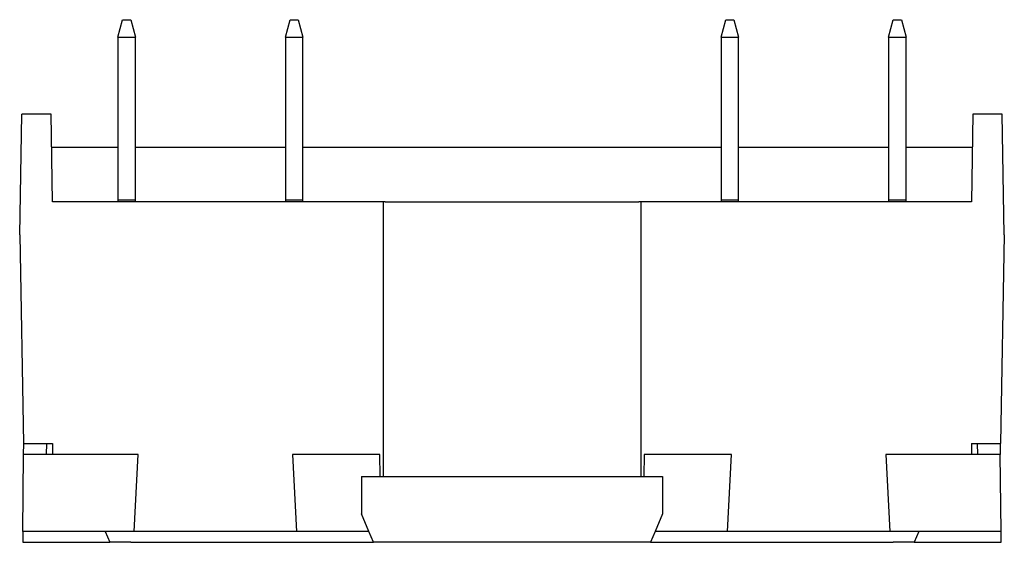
# Model space of a CAD drawing. Extents: x 35 to 270, y 100 to 375.
# Tile 12 of 14: x 128 to 173, y 325 to 349. Entities that reach past the tile are written whole.
import ezdxf

# ---------------------------------------------------------------- set-up
doc = ezdxf.new("R2010")
doc.units = 0
doc.layers.add('ARÊTES_VISIBLES_ISO_', color=7, linetype='CONTINUOUS')

msp = doc.modelspace()

# ---------------------------------------------------------------- linework, layer by layer
at = {"layer": 'ARÊTES_VISIBLES_ISO_'}
for p, q in [((132.642, 348.181), (132.856, 348.981)), ((132.856, 348.981), (133.227, 348.981)), ((133.227, 348.981), (133.442, 348.181)), ((140.262, 348.181), (140.476, 348.981)), ((140.476, 348.981), (140.847, 348.981)), ((140.847, 348.981), (141.062, 348.181)), ((160.082, 348.181), (160.296, 348.981)), ((160.296, 348.981), (160.667, 348.981)), ((160.667, 348.981), (160.882, 348.181)), ((167.702, 348.181), (167.916, 348.981)), ((167.916, 348.981), (168.287, 348.981)), ((168.287, 348.981), (168.502, 348.181)), ((132.642, 348.181), (132.642, 340.781)), ((132.642, 348.181), (133.442, 348.181)), ((133.442, 340.781), (133.442, 348.181)), ((140.262, 348.181), (140.262, 340.781)), ((140.262, 348.181), (141.062, 348.181)), ((141.062, 340.781), (141.062, 348.181)), ((160.082, 348.181), (160.082, 340.781)), ((160.082, 348.181), (160.882, 348.181)), ((160.882, 340.781), (160.882, 348.181)), ((167.702, 348.181), (167.702, 340.781)), ((167.702, 348.181), (168.502, 348.181)), ((168.502, 340.781), (168.502, 348.181)), ((128.172, 339.181), (128.268, 344.681)), ((129.602, 344.681), (128.268, 344.681)), ((129.672, 340.681), (129.602, 344.681)), ((171.542, 344.681), (171.472, 340.681)), ((172.876, 344.681), (171.542, 344.681)), ((172.972, 339.181), (172.876, 344.681)), ((129.628, 343.181), (132.642, 343.181)), ((133.442, 343.181), (140.262, 343.181)), ((141.062, 343.181), (160.082, 343.181)), ((160.882, 343.181), (167.702, 343.181)), ((168.502, 343.181), (171.515, 343.181)), ((144.715, 340.681), (129.672, 340.681)), ((132.642, 340.781), (132.642, 340.681)), ((132.642, 340.781), (133.442, 340.781)), ((133.442, 340.681), (133.442, 340.781)), ((140.262, 340.781), (140.262, 340.681)), ((140.262, 340.781), (141.062, 340.781)), ((141.062, 340.681), (141.062, 340.781)), ((144.799, 340.681), (144.715, 340.681)), ((144.715, 340.681), (144.715, 328.181)), ((144.799, 340.681), (156.345, 340.681)), ((156.429, 340.681), (156.345, 340.681)), ((156.429, 340.681), (156.429, 328.181)), ((171.472, 340.681), (156.429, 340.681)), ((160.082, 340.781), (160.082, 340.681)), ((160.082, 340.781), (160.882, 340.781)), ((160.882, 340.681), (160.882, 340.781)), ((167.702, 340.781), (168.502, 340.781)), ((167.702, 340.781), (167.702, 340.681)), ((168.502, 340.681), (168.502, 340.781)), ((128.172, 339.181), (128.338, 329.681)), ((172.972, 339.181), (172.806, 329.681)), ((128.338, 329.681), (129.672, 329.681)), ((128.352, 329.181), (128.357, 329.681)), ((129.386, 329.681), (129.382, 329.181)), ((129.672, 329.681), (129.672, 329.181)), ((171.472, 329.681), (171.472, 329.181)), ((171.472, 329.681), (172.806, 329.681)), ((171.762, 329.181), (171.758, 329.681)), ((172.787, 329.681), (172.791, 329.181)), ((128.322, 325.681), (128.352, 329.181)), ((133.56, 329.181), (128.352, 329.181)), ((133.376, 325.681), (133.56, 329.181)), ((140.584, 329.181), (140.767, 325.681)), ((144.563, 329.181), (140.584, 329.181)), ((144.572, 328.181), (144.563, 329.181)), ((156.581, 329.181), (156.572, 328.181)), ((160.56, 329.181), (156.581, 329.181)), ((160.376, 325.681), (160.56, 329.181)), ((167.584, 329.181), (167.767, 325.681)), ((172.791, 329.181), (167.584, 329.181)), ((172.822, 325.681), (172.791, 329.181)), ((143.722, 328.181), (157.422, 328.181)), ((143.722, 328.181), (143.722, 326.481)), ((157.422, 328.181), (157.422, 326.481)), ((144.061, 325.681), (143.722, 326.481)), ((157.422, 326.481), (157.082, 325.681)), ((128.322, 325.681), (128.317, 325.181)), ((133.376, 325.681), (128.322, 325.681)), ((132.061, 325.681), (132.274, 325.181)), ((140.767, 325.681), (133.376, 325.681)), ((144.061, 325.681), (140.767, 325.681)), ((144.274, 325.181), (144.061, 325.681)), ((157.082, 325.681), (156.87, 325.181)), ((160.376, 325.681), (157.082, 325.681)), ((167.767, 325.681), (160.376, 325.681)), ((172.822, 325.681), (167.767, 325.681)), ((169.082, 325.681), (168.87, 325.181)), ((172.826, 325.181), (172.822, 325.681)), ((128.317, 325.181), (132.274, 325.181)), ((133.222, 325.181), (132.274, 325.181)), ((133.222, 325.181), (142.274, 325.181)), ((142.274, 325.181), (144.274, 325.181)), ((156.87, 325.181), (144.274, 325.181)), ((156.87, 325.181), (158.87, 325.181)), ((158.87, 325.181), (167.922, 325.181)), ((168.87, 325.181), (167.922, 325.181)), ((168.87, 325.181), (172.826, 325.181))]:
    msp.add_line(p, q, dxfattribs=at)

doc.saveas('drawing.dxf')
